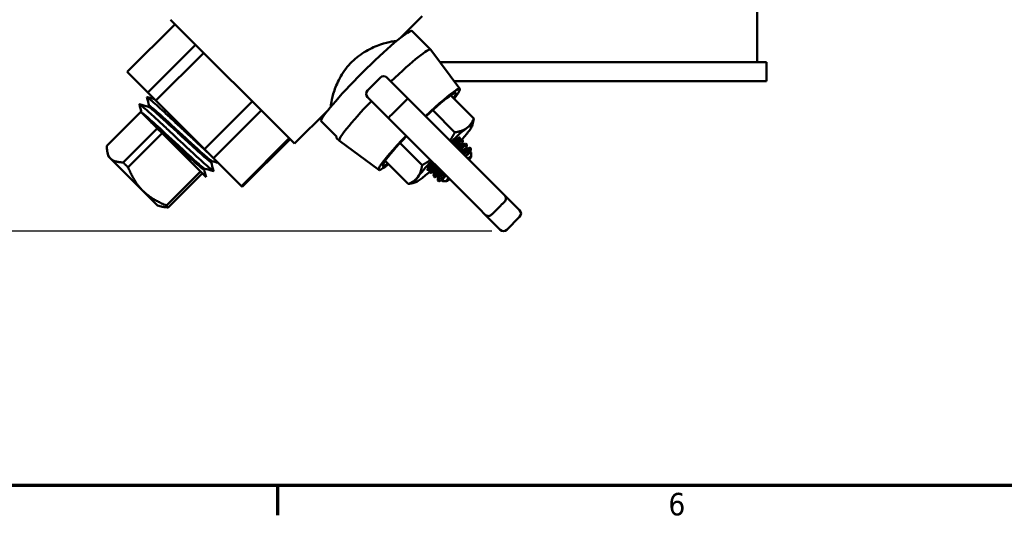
# Model space of a CAD drawing. Header units: inches. Extents: x 0.1 to 33.9, y 0.6 to 21.4.
# Tile 3 of 82: x 7.1 to 12.4, y 0.8 to 3.5. Entities that reach past the tile are written whole.
import ezdxf

# ---------------------------------------------------------------- set-up
doc = ezdxf.new("R2010")
doc.units = ezdxf.units.IN
doc.header["$MEASUREMENT"] = 0
for name, color, linetype, lineweight in [('Border (ANSI)', 7, 'Continuous', 70), ('Dimension (ANSI)', 7, 'Continuous', 25), ('Visible (ANSI)', 7, 'Continuous', 50)]:
    doc.layers.add(name, color=color, linetype=linetype, lineweight=lineweight)
doc.styles.add('Note Text (ANSI)', font='tahoma.ttf')
doc.dimstyles.new('Default (ANSI)', dxfattribs={"dimtxt": 0.12, "dimasz": 0.098425, "dimexe": 0.125, "dimexo": 0.0625, "dimgap": 0.031496, "dimtad": 0, "dimtih": 1, "dimtoh": 1, "dimrnd": 1e-08, "dimzin": 4, "dimdsep": 46, "dimtxsty": 'Note Text (ANSI)', "dimcen": 0.09, "dimdle": 0.393701, "dimclrd": 256, "dimclre": 256, "dimclrt": 256, "dimadec": 0, "dimazin": 1, "dimtfac": 1, "dimtofl": 0, "dimtmove": 0, "dimatfit": 3, "dimfxl": 1, "dimtolj": 1, "dimtzin": 4, "dimlwd": -1, "dimlwe": -1, "dimarcsym": 0})

# ---------------------------------------------------------------- blocks, each defined once
blk = doc.blocks.new('Borders Default Border')
at = {"layer": 'Border (ANSI)'}
blk.add_line((8.5, 1), (8.5, 0.84), dxfattribs=at)
at = {"layer": 'Border (ANSI)', "flags": 128}
blk.add_lwpolyline([(0.5, 1), (0.5, 21), (33.5, 21), (33.5, 1), (0.5, 1)], dxfattribs=at)
at = {"layer": 'Border (ANSI)', "insert": (10.5867, 0.8375), "char_height": 0.12, "attachment_point": 7, "style": 'Note Text (ANSI)'}
blk.add_mtext('6', dxfattribs=at)
blk = doc.blocks.new('*D9')
at = {"layer": 'Defpoints', "color": 0, "transparency": 16777216}
for p in [(4.7284, 11.5564), (7.2481, 11.5564), (9.7063, 2.3583)]:
    blk.add_point(p, dxfattribs=at)
at = {"layer": 'Dimension (ANSI)', "transparency": 16777216}
for p, q in [((7.1856, 11.5564), (4.6034, 11.5564)), ((4.7284, 11.4579), (4.7284, 7.0513)), ((4.7284, 2.4567), (4.7284, 6.8633)), ((9.6438, 2.3583), (4.6034, 2.3583))]:
    blk.add_line(p, q, dxfattribs=at)
for points in [[(4.712, 11.4579), (4.7448, 11.4579), (4.7284, 11.5564)], [(4.712, 2.4567), (4.7448, 2.4567), (4.7284, 2.3583)]]:
    blk.add_solid(points, dxfattribs=at)
at = {"layer": 'Dimension (ANSI)', "transparency": 16777216, "insert": (4.5743, 7.0198), "char_height": 0.12, "attachment_point": 1, "style": 'Note Text (ANSI)'}
blk.add_mtext('\\A1;9.20', dxfattribs=at)

msp = doc.modelspace()

# ---------------------------------------------------------------- linework, layer by layer
at = {"layer": 'Visible (ANSI)'}
for p, q in [((11.06, 4.1349), (11.06, 3.2599)), ((7.9295, 3.4876), (8.5917, 2.8255)), ((9.2725, 3.5063), (9.1574, 3.3912)), ((7.6982, 3.2085), (7.9534, 3.4637)), ((9.2184, 3.4268), (9.3177, 3.3276)), ((8.0634, 3.3538), (7.8082, 3.0986)), ((9.4735, 3.1178), (9.3179, 3.3273)), ((7.8516, 3.0552), (8.1067, 3.3104)), ((11.11, 3.2599), (9.368, 3.2599)), ((11.11, 3.2599), (11.11, 3.1599)), ((7.8082, 3.0986), (7.6982, 3.2085)), ((9.0497, 3.178), (8.9804, 3.1087)), ((9.0843, 3.178), (9.1962, 3.066)), ((9.4423, 3.1599), (11.11, 3.1599)), ((7.8082, 3.0986), (7.8516, 3.0552)), ((8.1107, 2.796), (7.8516, 3.0552)), ((8.3659, 3.0512), (8.1107, 2.796)), ((9.0923, 2.9621), (8.9804, 3.074)), ((9.1782, 3.0495), (9.1089, 2.9802)), ((9.1962, 3.066), (9.682, 2.5803)), ((9.5483, 2.9601), (9.4243, 3.084)), ((7.8159, 3.0278), (7.8112, 3.0231)), ((8.1587, 2.748), (8.4139, 3.0032)), ((8.7671, 3.0009), (8.5917, 2.8255)), ((9.4476, 2.8858), (9.3291, 3.0042)), ((7.7705, 2.9949), (7.589, 2.8134)), ((7.775, 2.9903), (7.7705, 2.9949)), ((7.775, 2.9903), (7.7756, 2.9898)), ((7.824, 2.9413), (7.7756, 2.9898)), ((8.8161, 2.8634), (8.7317, 2.9478)), ((9.578, 2.4764), (9.0923, 2.9621)), ((7.6773, 2.7251), (7.8587, 2.9066)), ((7.8522, 2.9131), (7.824, 2.9413)), ((7.8587, 2.9066), (7.8522, 2.9131)), ((7.8587, 2.9066), (7.8846, 2.8808)), ((9.5386, 2.9194), (9.5433, 2.9366)), ((7.8846, 2.8808), (7.7031, 2.6993)), ((7.8949, 2.8704), (7.8846, 2.8808)), ((8.1189, 2.6465), (7.8949, 2.8704)), ((8.5631, 2.854), (8.3079, 2.5988)), ((8.3125, 2.5942), (8.5677, 2.8494)), ((8.8159, 2.8555), (8.8308, 2.8406)), ((9.0406, 2.6848), (8.831, 2.8404)), ((9.4637, 2.8465), (9.4693, 2.8422)), ((9.4643, 2.8461), (9.4656, 2.8556)), ((9.468, 2.8417), (9.4818, 2.8475)), ((9.4884, 2.8432), (9.484, 2.8475)), ((9.4863, 2.8241), (9.4887, 2.8411)), ((8.1107, 2.796), (8.1587, 2.748)), ((9.2726, 2.7108), (9.1541, 2.8292)), ((9.4857, 2.8245), (9.4913, 2.8202)), ((9.49, 2.8197), (9.5038, 2.8254)), ((9.5104, 2.8212), (9.506, 2.8255)), ((9.5077, 2.8025), (9.5133, 2.7982)), ((9.5083, 2.8021), (9.5107, 2.8191)), ((9.512, 2.7976), (9.5259, 2.8034)), ((9.5324, 2.7991), (9.5281, 2.8035)), ((9.5303, 2.7801), (9.5327, 2.7971)), ((7.5988, 2.7564), (7.5939, 2.7749)), ((7.6095, 2.7457), (7.5988, 2.7564)), ((7.7815, 2.5737), (7.6095, 2.7457)), ((8.3079, 2.5988), (8.1587, 2.748)), ((9.1983, 2.6101), (9.0744, 2.734)), ((9.5297, 2.7805), (9.5331, 2.7779)), ((9.5334, 2.7552), (9.5335, 2.777)), ((8.1125, 2.6914), (8.1078, 2.6868)), ((8.1506, 2.732), (8.1459, 2.7273)), ((9.3092, 2.696), (9.3032, 2.6935)), ((9.3086, 2.6964), (9.3142, 2.6921)), ((9.3144, 2.6935), (9.3118, 2.6751)), ((7.9072, 2.4952), (8.0886, 2.6767)), ((8.0989, 2.6665), (7.9174, 2.485)), ((9.3165, 2.6687), (9.3121, 2.673)), ((9.3312, 2.674), (9.3187, 2.6687)), ((9.3306, 2.6744), (9.3362, 2.6701)), ((9.3364, 2.6715), (9.3338, 2.6531)), ((9.3385, 2.6467), (9.3341, 2.651)), ((9.3532, 2.6519), (9.3407, 2.6467)), ((9.3526, 2.6524), (9.3582, 2.6481)), ((9.3584, 2.6495), (9.3558, 2.6311)), ((9.36, 2.6251), (9.3562, 2.629)), ((9.3752, 2.6299), (9.3635, 2.625)), ((9.3747, 2.6304), (9.3803, 2.626)), ((8.3079, 2.5988), (8.3125, 2.5942)), ((9.239, 2.6198), (9.2218, 2.615)), ((9.3625, 2.6248), (9.361, 2.6248)), ((9.3805, 2.6274), (9.3804, 2.6268)), ((9.4031, 2.6249), (9.3815, 2.6249)), ((9.682, 2.5803), (9.7125, 2.5498)), ((7.8604, 2.4948), (7.7815, 2.5737)), ((9.7125, 2.5498), (9.7624, 2.4999)), ((7.8604, 2.4948), (7.8789, 2.4898)), ((9.6085, 2.4459), (9.578, 2.4764)), ((9.7624, 2.4999), (9.7928, 2.4694)), ((9.6584, 2.396), (9.6085, 2.4459)), ((9.7928, 2.4348), (9.7236, 2.3655)), ((9.6889, 2.3655), (9.6584, 2.396))]:
    msp.add_line(p, q, dxfattribs=at)
for centre, start, end in [((9.067, 3.1606), 45, 135), ((8.9977, 3.0914), 135, 225), ((9.6951, 2.5325), 314.3957, 45), ((9.6259, 2.4632), 225, 315.6043), ((9.7755, 2.4521), 315, 45), ((9.7063, 2.3828), 225, 315)]:
    msp.add_arc(centre, 0.0245, start, end, dxfattribs=at)
for centre, major_axis, ratio, start_param, end_param in [((8.975, 3.1834), (0.2435, 0.2435), 0.087156, 0, 2.95918), ((9.0742, 3.0841), (0.2435, 0.2435), 0.087156, 6.270312, 7.638913), ((9.2568, 2.9015), (0.2165, 0.2165), 0.087156, 5.653632, 7.611616), ((9.2568, 2.9015), (0.1948, 0.1948), 0.087156, 5.82782, 7.584049), ((9.0742, 3.0841), (-0.2435, -0.2435), 0.087156, 4.927458, 6.296059), ((9.1789, 3.0487), (0.0173, 0.0173), 0.043661, 0, 1.570796), ((9.1096, 2.9794), (-0.0173, -0.0173), 0.043661, 4.712389, 6.283185), ((9.3868, 2.7716), (-0.1515, -0.1515), 0.087156, 3.665191, 4.362432), ((9.3868, 2.7716), (0.1515, 0.1515), 0.087156, 5.320635, 5.759587), ((9.3868, 2.7716), (0.1515, 0.1515), 0.087156, 5.759587, 6.806784), ((9.0593, 3.099), (-0.2435, -0.2435), 0.087156, 6.100773, 6.283185), ((9.2568, 2.9015), (-0.2165, -0.2165), 0.087156, 4.954755, 6.912739), ((9.2568, 2.9015), (-0.1948, -0.1948), 0.087156, 4.982322, 6.738551), ((9.3868, 2.7716), (0.0866, 0.0866), 0.087156, 5.790127, 7.210481), ((9.3972, 2.7605), (0.0665, 0.0861), 0.086455, 0, 0.804434), ((9.4033, 2.7557), (0.0665, 0.0861), 0.086455, 0.150879, 0.816945), ((9.4192, 2.7385), (0.0665, 0.0861), 0.086455, 0, 0.804434), ((9.4253, 2.7337), (0.0665, 0.0861), 0.086455, 0.150879, 0.816945), ((9.4412, 2.7164), (0.0665, 0.0861), 0.086455, 0, 0.804434), ((9.4474, 2.7117), (0.0665, 0.0861), 0.086455, 0.150879, 0.816945), ((9.4466, 2.7117), (0.0866, 0.0866), 0.087156, 0.367163, 0.927295), ((9.4632, 2.6944), (0.0665, 0.0861), 0.086455, 0, 0.789658), ((9.4678, 2.6906), (0.0654, 0.0654), 0.087156, 5.630837, 6.935534), ((9.3868, 2.7716), (-0.1515, -0.1515), 0.087156, 5.062346, 5.759587), ((9.3868, 2.7716), (-0.0866, -0.0866), 0.087156, 5.35589, 6.779194), ((9.3752, 2.7825), (-0.0665, -0.0861), 0.086455, 5.962324, 6.283185), ((9.3813, 2.7777), (-0.0665, -0.0861), 0.086455, 5.456607, 6.132306), ((9.3972, 2.7605), (-0.0665, -0.0861), 0.086455, 5.444096, 6.283185), ((9.4033, 2.7557), (-0.0665, -0.0861), 0.086455, 5.456607, 6.132306), ((9.4192, 2.7385), (-0.0665, -0.0861), 0.086455, 5.444096, 6.283185), ((9.3868, 2.7716), (-0.1515, -0.1515), 0.087156, 5.759587, 6.806784), ((9.3868, 2.7716), (0.1515, 0.1515), 0.087156, 3.665191, 4.110063), ((9.4253, 2.7337), (-0.0665, -0.0861), 0.086455, 5.456607, 6.132306), ((9.4466, 2.7117), (-0.0866, -0.0866), 0.087156, 5.989508, 6.370786), ((9.4412, 2.7164), (-0.0665, -0.0861), 0.086455, 5.444096, 6.283185), ((9.4474, 2.7117), (-0.0665, -0.0861), 0.086455, 5.456607, 6.132306), ((9.4678, 2.6906), (-0.0654, -0.0654), 0.087156, 5.630837, 6.935534)]:
    msp.add_ellipse(centre, major_axis=major_axis, ratio=ratio, start_param=start_param, end_param=end_param, dxfattribs=at)
for points, knots in [([(9.1337, 3.3719), (9.1304, 3.3731), (9.1219, 3.3728), (9.0935, 3.3678), (9.0722, 3.3624), (9.027, 3.3468), (8.9999, 3.3354), (8.9459, 3.3041), (8.9191, 3.284), (8.8743, 3.2393), (8.8542, 3.2125), (8.8229, 3.1584), (8.8116, 3.1313), (8.7959, 3.0861), (8.7906, 3.0648), (8.7856, 3.0365), (8.7852, 3.0279), (8.7864, 3.0246)], [4.846796, 4.846796, 4.846796, 4.846796, 5.054418, 5.054418, 5.294712, 5.294712, 5.53583, 5.53583, 5.776949, 5.776949, 6.018067, 6.018067, 6.259186, 6.259186, 6.49948, 6.49948, 6.707102, 6.707102, 6.707102, 6.707102]), ([(8.1365, 2.7703), (8.128, 2.7779), (8.1189, 2.7863), (8.0938, 2.8095), (8.077, 2.8251), (8.0417, 2.858), (8.0233, 2.8752), (7.9864, 2.9097), (7.9678, 2.9271), (7.9321, 2.9604), (7.9149, 2.9764), (7.8832, 3.0057), (7.8687, 3.019), (7.8436, 3.0417), (7.8329, 3.0512), (7.8163, 3.0654), (7.8103, 3.0702), (7.8044, 3.0741), (7.8032, 3.0743), (7.8036, 3.0731)], [0.60545801, 0.60545801, 0.60545801, 0.60545801, 0.60773744, 0.60773744, 0.61133618, 0.61133618, 0.61493492, 0.61493492, 0.61853366, 0.61853366, 0.6221324, 0.6221324, 0.62573114, 0.62573114, 0.62932988, 0.62932988, 0.63292862, 0.63292862, 0.63563548, 0.63563548, 0.63563548, 0.63563548]), ([(8.1588, 2.68), (8.1591, 2.6788), (8.1581, 2.679), (8.1526, 2.6825), (8.1468, 2.6871), (8.1304, 2.701), (8.1199, 2.7103), (8.095, 2.7329), (8.0805, 2.7461), (8.0489, 2.7754), (8.0317, 2.7914), (7.9958, 2.8248), (7.9772, 2.8423), (7.94, 2.8771), (7.9215, 2.8944), (7.8859, 2.9276), (7.8688, 2.9435), (7.8376, 2.9723), (7.8235, 2.9852), (7.7992, 3.0071), (7.789, 3.0161), (7.7735, 3.0293), (7.7681, 3.0335), (7.7635, 3.0361), (7.7628, 3.036), (7.7631, 3.035)], [0.67354672, 0.67354672, 0.67354672, 0.67354672, 0.67611348, 0.67611348, 0.67971222, 0.67971222, 0.68331096, 0.68331096, 0.6869097, 0.6869097, 0.69050844, 0.69050844, 0.69410718, 0.69410718, 0.69770592, 0.69770592, 0.70130466, 0.70130466, 0.7049034, 0.7049034, 0.70850214, 0.70850214, 0.71210088, 0.71210088, 0.71435204, 0.71435204, 0.71435204, 0.71435204]), ([(8.1459, 2.7273), (8.1456, 2.727), (8.1447, 2.7272), (8.1405, 2.7296), (8.1355, 2.7334), (8.1217, 2.7449), (8.1127, 2.7526), (8.0916, 2.7713), (8.0794, 2.7823), (8.0527, 2.8066), (8.0382, 2.8199), (8.008, 2.8478), (7.9923, 2.8623), (7.9609, 2.8913), (7.9452, 2.9057), (7.9152, 2.9334), (7.9008, 2.9466), (7.8744, 2.9705), (7.8625, 2.9813), (7.8419, 2.9995), (7.8333, 3.0069), (7.82, 3.0178), (7.8154, 3.0212), (7.8125, 3.0227), (7.8121, 3.0228), (7.8118, 3.0229)], [0.6742734, 0.6742734, 0.6742734, 0.6742734, 0.67611348, 0.67611348, 0.67971222, 0.67971222, 0.68331096, 0.68331096, 0.6869097, 0.6869097, 0.69050844, 0.69050844, 0.69410718, 0.69410718, 0.69770592, 0.69770592, 0.70130466, 0.70130466, 0.7049034, 0.7049034, 0.70850214, 0.70850214, 0.71210088, 0.71210088, 0.7127746, 0.7127746, 0.7127746, 0.7127746]), ([(8.15, 2.7321), (8.1496, 2.7322), (8.149, 2.7325), (8.1454, 2.7345), (8.1404, 2.7383), (8.1266, 2.7498), (8.1177, 2.7575), (8.0965, 2.7762), (8.0844, 2.7872), (8.0576, 2.8115), (8.0431, 2.8249), (8.0129, 2.8527), (7.9972, 2.8672), (7.9658, 2.8962), (7.9501, 2.9107), (7.9201, 2.9383), (7.9057, 2.9515), (7.8794, 2.9754), (7.8674, 2.9862), (7.8468, 3.0044), (7.8382, 3.0118), (7.8249, 3.0227), (7.8203, 3.0261), (7.8168, 3.0279), (7.8162, 3.028), (7.8159, 3.0278)], [0.67513673, 0.67513673, 0.67513673, 0.67513673, 0.67611348, 0.67611348, 0.67971222, 0.67971222, 0.68331096, 0.68331096, 0.6869097, 0.6869097, 0.69050844, 0.69050844, 0.69410718, 0.69410718, 0.69770592, 0.69770592, 0.70130466, 0.70130466, 0.7049034, 0.7049034, 0.70850214, 0.70850214, 0.71210088, 0.71210088, 0.71363399, 0.71363399, 0.71363399, 0.71363399]), ([(8.112, 2.6916), (8.1113, 2.6918), (8.1103, 2.6923), (8.1056, 2.6953), (8.1001, 2.6996), (8.0851, 2.7122), (8.0757, 2.7204), (8.0536, 2.7401), (8.041, 2.7515), (8.0135, 2.7766), (7.9987, 2.7903), (7.9679, 2.8186), (7.9521, 2.8333), (7.9205, 2.8625), (7.9048, 2.877), (7.8749, 2.9045), (7.8606, 2.9176), (7.8347, 2.9411), (7.823, 2.9516), (7.8031, 2.9691), (7.7949, 2.9761), (7.7826, 2.986), (7.7785, 2.9889), (7.7761, 2.9898), (7.7758, 2.9899), (7.7756, 2.9898)], [0.75385176, 0.75385176, 0.75385176, 0.75385176, 0.75528574, 0.75528574, 0.75888448, 0.75888448, 0.76248322, 0.76248322, 0.76608196, 0.76608196, 0.7696807, 0.7696807, 0.77327944, 0.77327944, 0.77687818, 0.77687818, 0.78047692, 0.78047692, 0.78407566, 0.78407566, 0.7876744, 0.7876744, 0.79127313, 0.79127313, 0.79214819, 0.79214819, 0.79214819, 0.79214819]), ([(8.1078, 2.6868), (8.1075, 2.6864), (8.1062, 2.6869), (8.1007, 2.6904), (8.0952, 2.6947), (8.0802, 2.7073), (8.0708, 2.7155), (8.0487, 2.7352), (8.0361, 2.7466), (8.0086, 2.7717), (7.9938, 2.7854), (7.963, 2.8137), (7.9471, 2.8284), (7.9156, 2.8576), (7.8999, 2.8721), (7.8699, 2.8996), (7.8557, 2.9127), (7.8361, 2.9304), (7.8299, 2.9361), (7.824, 2.9413)], [0.75299466, 0.75299466, 0.75299466, 0.75299466, 0.75528574, 0.75528574, 0.75888448, 0.75888448, 0.76248322, 0.76248322, 0.76608196, 0.76608196, 0.7696807, 0.7696807, 0.77327944, 0.77327944, 0.77687818, 0.77687818, 0.78047692, 0.78047692, 0.78230784, 0.78230784, 0.78230784, 0.78230784]), ([(9.484, 2.8475), (9.4831, 2.8485), (9.4802, 2.847), (9.4706, 2.839), (9.464, 2.8323), (9.4539, 2.8214), (9.4509, 2.8181), (9.4477, 2.8145)], [0.9416766, 0.9416766, 0.9416766, 0.9416766, 1.0587929, 1.0587929, 1.1759092, 1.1759092, 1.2198289, 1.2198289, 1.2198289, 1.2198289]), ([(9.4526, 2.8096), (9.4555, 2.8129), (9.4582, 2.816), (9.4681, 2.8271), (9.4748, 2.834), (9.4845, 2.8426), (9.4874, 2.8441), (9.4887, 2.8428), (9.4888, 2.8421), (9.4887, 2.8411)], [2.5465743, 2.5465743, 2.5465743, 2.5465743, 2.58659, 2.58659, 2.7058213, 2.7058213, 2.8250526, 2.8250526, 2.8686004, 2.8686004, 2.8686004, 2.8686004]), ([(9.506, 2.8255), (9.5051, 2.8264), (9.5022, 2.825), (9.4926, 2.8169), (9.486, 2.8103), (9.4759, 2.7994), (9.4729, 2.7961), (9.4697, 2.7925)], [0.9416766, 0.9416766, 0.9416766, 0.9416766, 1.0587929, 1.0587929, 1.1759092, 1.1759092, 1.2198289, 1.2198289, 1.2198289, 1.2198289]), ([(9.4747, 2.7876), (9.4775, 2.7909), (9.4802, 2.7939), (9.4901, 2.8051), (9.4968, 2.812), (9.5065, 2.8206), (9.5094, 2.8221), (9.5107, 2.8208), (9.5108, 2.8201), (9.5107, 2.819)], [0.6632059, 0.6632059, 0.6632059, 0.6632059, 0.7032216, 0.7032216, 0.8224529, 0.8224529, 0.9416842, 0.9416842, 0.9852321, 0.9852321, 0.9852321, 0.9852321]), ([(9.5281, 2.8035), (9.5281, 2.8035), (9.5281, 2.8035), (9.5281, 2.8035), (9.5274, 2.8041), (9.526, 2.8037), (9.5237, 2.8023), (9.5226, 2.8015), (9.5213, 2.8005), (9.5198, 2.7993), (9.5183, 2.7981), (9.5167, 2.7966), (9.5148, 2.7949), (9.5112, 2.7914), (9.5068, 2.787), (9.502, 2.7818), (9.4988, 2.7783), (9.4954, 2.7746), (9.4918, 2.7705)], [0.4999832, 0.4999832, 0.4999832, 0.4999832, 0.5, 0.5, 0.5, 0.625, 0.625, 0.625, 0.6875, 0.6875, 0.6875, 0.75, 0.75, 0.75, 0.875, 0.875, 0.875, 0.9574964, 0.9574964, 0.9574964, 0.9574964]), ([(9.5048, 2.7591), (9.5055, 2.7605), (9.5062, 2.7619), (9.5101, 2.7692), (9.5135, 2.7754), (9.5195, 2.7864), (9.5223, 2.7913), (9.5246, 2.795), (9.5247, 2.7951), (9.5247, 2.7952)], [0.4784322, 0.4784322, 0.4784322, 0.4784322, 0.4914542, 0.4914542, 0.5504292, 0.5504292, 0.6094042, 0.6094042, 0.6112598, 0.6112598, 0.6112598, 0.6112598]), ([(9.5247, 2.7952), (9.5268, 2.797), (9.5285, 2.7982), (9.5298, 2.7989), (9.531, 2.7995), (9.5319, 2.7996), (9.5324, 2.7991), (9.5327, 2.7988), (9.5329, 2.7981), (9.5327, 2.7971)], [0, 0, 0, 0, 0.25, 0.25, 0.25, 0.5, 0.5, 0.5, 0.6954585, 0.6954585, 0.6954585, 0.6954585]), ([(9.5335, 2.777), (9.5335, 2.7773), (9.5334, 2.7776), (9.5332, 2.7778), (9.5327, 2.7783), (9.5318, 2.7782), (9.5303, 2.7776), (9.5288, 2.777), (9.5269, 2.7759), (9.5244, 2.7743), (9.522, 2.7727), (9.5191, 2.7706), (9.5158, 2.768), (9.5125, 2.7655), (9.5088, 2.7625), (9.5048, 2.7591)], [0.4458722, 0.4458722, 0.4458722, 0.4458722, 0.5, 0.5, 0.5, 0.625, 0.625, 0.625, 0.75, 0.75, 0.75, 0.875, 0.875, 0.875, 1, 1, 1, 1]), ([(9.3358, 2.7187), (9.3331, 2.7146), (9.3306, 2.7107), (9.3225, 2.6978), (9.3177, 2.6894), (9.312, 2.6775), (9.3112, 2.674), (9.3121, 2.673)], [1.605048, 1.605048, 1.605048, 1.605048, 1.6490942, 1.6490942, 1.7662237, 1.7662237, 1.8833532, 1.8833532, 1.8833532, 1.8833532]), ([(9.3187, 2.6687), (9.3176, 2.6683), (9.3169, 2.6683), (9.3165, 2.6687), (9.3155, 2.6696), (9.3164, 2.673), (9.3222, 2.6847), (9.3271, 2.6929), (9.3353, 2.7057), (9.3379, 2.7096), (9.3407, 2.7137)], [1.8343544, 1.8343544, 1.8343544, 1.8343544, 1.8833684, 1.8833684, 1.8833684, 1.9997985, 1.9997985, 2.1162287, 2.1162287, 2.1614446, 2.1614446, 2.1614446, 2.1614446]), ([(9.3578, 2.6966), (9.3551, 2.6926), (9.3526, 2.6887), (9.3446, 2.6758), (9.3397, 2.6674), (9.334, 2.6554), (9.3332, 2.6519), (9.3341, 2.651)], [1.605048, 1.605048, 1.605048, 1.605048, 1.6490942, 1.6490942, 1.7662237, 1.7662237, 1.8833532, 1.8833532, 1.8833532, 1.8833532]), ([(9.3407, 2.6467), (9.3396, 2.6463), (9.3389, 2.6463), (9.3385, 2.6467), (9.3375, 2.6476), (9.3384, 2.651), (9.3442, 2.6627), (9.3491, 2.6709), (9.3573, 2.6837), (9.3599, 2.6876), (9.3627, 2.6917)], [1.8343544, 1.8343544, 1.8343544, 1.8343544, 1.8833684, 1.8833684, 1.8833684, 1.9997985, 1.9997985, 2.1162287, 2.1162287, 2.1614446, 2.1614446, 2.1614446, 2.1614446]), ([(9.3798, 2.6746), (9.3771, 2.6706), (9.3747, 2.6667), (9.3666, 2.6538), (9.3617, 2.6454), (9.3561, 2.6334), (9.3552, 2.6299), (9.3562, 2.629)], [1.605048, 1.605048, 1.605048, 1.605048, 1.6490942, 1.6490942, 1.7662237, 1.7662237, 1.8833532, 1.8833532, 1.8833532, 1.8833532]), ([(9.3635, 2.625), (9.3626, 2.6247), (9.362, 2.6247), (9.3616, 2.6251), (9.3609, 2.6258), (9.3609, 2.6278), (9.3616, 2.631)], [-0.0484151, -0.0484151, -0.0484151, -0.0484151, 0, 0, 0, 0.0870581, 0.0870581, 0.0870581, 0.0870581]), ([(9.3616, 2.631), (9.362, 2.6321), (9.3626, 2.6334), (9.3662, 2.6407), (9.3711, 2.6489), (9.3793, 2.6617), (9.3819, 2.6656), (9.3847, 2.6697)], [0.0881516, 0.0881516, 0.0881516, 0.0881516, 0.1164301, 0.1164301, 0.2328603, 0.2328603, 0.2780762, 0.2780762, 0.2780762, 0.2780762]), ([(9.3978, 2.6567), (9.3968, 2.6553), (9.3959, 2.654), (9.3898, 2.6452), (9.3856, 2.6384), (9.3806, 2.6288), (9.3798, 2.626), (9.3807, 2.6251), (9.3809, 2.625), (9.3811, 2.6249), (9.3815, 2.6249)], [1.5795946, 1.5795946, 1.5795946, 1.5795946, 1.596786, 1.596786, 1.7004358, 1.7004358, 1.8040855, 1.8040855, 1.8040855, 1.8277306, 1.8277306, 1.8277306, 1.8277306]), ([(9.6434, 2.4461), (9.6479, 2.4507), (9.6524, 2.4553), (9.6616, 2.4645), (9.6661, 2.4692), (9.6753, 2.4784), (9.6799, 2.483), (9.6892, 2.4922), (9.6938, 2.4968), (9.703, 2.5059), (9.7077, 2.5104), (9.7123, 2.515)], [6.1627445, 6.1627445, 6.1627445, 6.1627445, 6.2109208, 6.2109208, 6.2590972, 6.2590972, 6.3072735, 6.3072735, 6.3554498, 6.3554498, 6.4036261, 6.4036261, 6.4036261, 6.4036261])]:
    msp.add_open_spline(points, degree=3, knots=knots, dxfattribs=at)
for points in [[(7.8157, 3.0275), (7.8117, 3.0427), (7.8076, 3.0579), (7.8036, 3.0731)], [(7.8043, 3.0738), (7.8173, 3.0703), (7.8304, 3.0668), (7.8434, 3.0634)], [(7.775, 2.9903), (7.771, 3.0052), (7.767, 3.0201), (7.7631, 3.035)], [(7.7638, 3.0357), (7.7798, 3.0315), (7.7958, 3.0272), (7.8118, 3.0229)], [(8.1081, 2.687), (8.1117, 2.6735), (8.1153, 2.66), (8.1189, 2.6465)], [(8.158, 2.6793), (8.1427, 2.6834), (8.1273, 2.6875), (8.112, 2.6916)], [(8.1461, 2.7275), (8.1503, 2.7117), (8.1546, 2.6958), (8.1588, 2.68)], [(8.1836, 2.7231), (8.1724, 2.7261), (8.1612, 2.7291), (8.15, 2.7321)]]:
    msp.add_open_spline(points, degree=3, dxfattribs=at)
for points, weights in [([(9.5483, 2.9601), (9.5348, 2.9267), (9.5114, 2.9094)], [1.94083991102, 2.0909644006, 2.0909644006]), ([(9.5433, 2.9366), (9.5462, 2.9473), (9.5483, 2.9601)], [2.01713618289, 1.98568656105, 1.94083991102]), ([(9.5114, 2.9094), (9.488, 2.8922), (9.4476, 2.8858)], [2.0909644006, 2.0909644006, 1.94083991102]), ([(9.4205, 2.8417), (9.4343, 2.8619), (9.4476, 2.8858)], [2.03288205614, 1.99758569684, 1.94083991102]), ([(7.589, 2.8134), (7.5905, 2.7647), (7.6095, 2.7457)], [2.19850862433, 2.54185327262, 2.54185327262]), ([(7.6095, 2.7457), (7.6286, 2.7266), (7.6773, 2.7251)], [2.54185327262, 2.54185327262, 2.19850862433]), ([(9.2726, 2.7108), (9.2965, 2.724), (9.3166, 2.7378)], [1.94083991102, 1.99758569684, 2.03288205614]), ([(7.7031, 2.6993), (7.6895, 2.7116), (7.6773, 2.7251)], [2.05761700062, 2.06438405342, 2.05761700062]), ([(7.7815, 2.5737), (7.7374, 2.6178), (7.7031, 2.6993)], [2.54185327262, 2.54185327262, 2.19850862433]), ([(9.2726, 2.7108), (9.2661, 2.6703), (9.2489, 2.6469)], [1.94083991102, 2.0909644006, 2.0909644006]), ([(9.2489, 2.6469), (9.2317, 2.6236), (9.1983, 2.6101)], [2.0909644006, 2.0909644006, 1.94083991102]), ([(9.1983, 2.6101), (9.211, 2.6121), (9.2218, 2.615)], [1.94083991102, 1.98568656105, 2.01713618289]), ([(7.9072, 2.4952), (7.8257, 2.5295), (7.7815, 2.5737)], [2.19850862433, 2.54185327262, 2.54185327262]), ([(7.8789, 2.4898), (7.8944, 2.4857), (7.9174, 2.485)], [2.43296342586, 2.34849674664, 2.19850862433]), ([(7.9174, 2.485), (7.9116, 2.4895), (7.9072, 2.4952)], [2.05761700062, 2.06438405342, 2.05761700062])]:
    msp.add_rational_spline(points, weights, degree=2, dxfattribs=at)

# ---------------------------------------------------------------- block references
msp.add_blockref('Borders Default Border', (0, 0))

# ---------------------------------------------------------------- dimensions: what is measured, and where the dimension line sits
at = {"layer": 'Dimension (ANSI)'}
dim = msp.add_linear_dim(base=(4.7284, 11.5564), p1=(9.7063, 2.3583), p2=(7.2481, 11.5564), angle=90, dimstyle='Default (ANSI)', override={"dimgap": 0.031496, "dimdec": 2, "dimtol": 0, "dimlim": 0, "dimtp": 0, "dimtm": 0, "dimtdec": 2, "dimatfit": 1}, dxfattribs=at)
dim.commit()
dim.dimension.update_dxf_attribs({"geometry": '*D9', "text_midpoint": (4.7284, 6.9573), "dimtype": 160})

doc.saveas('drawing.dxf')
